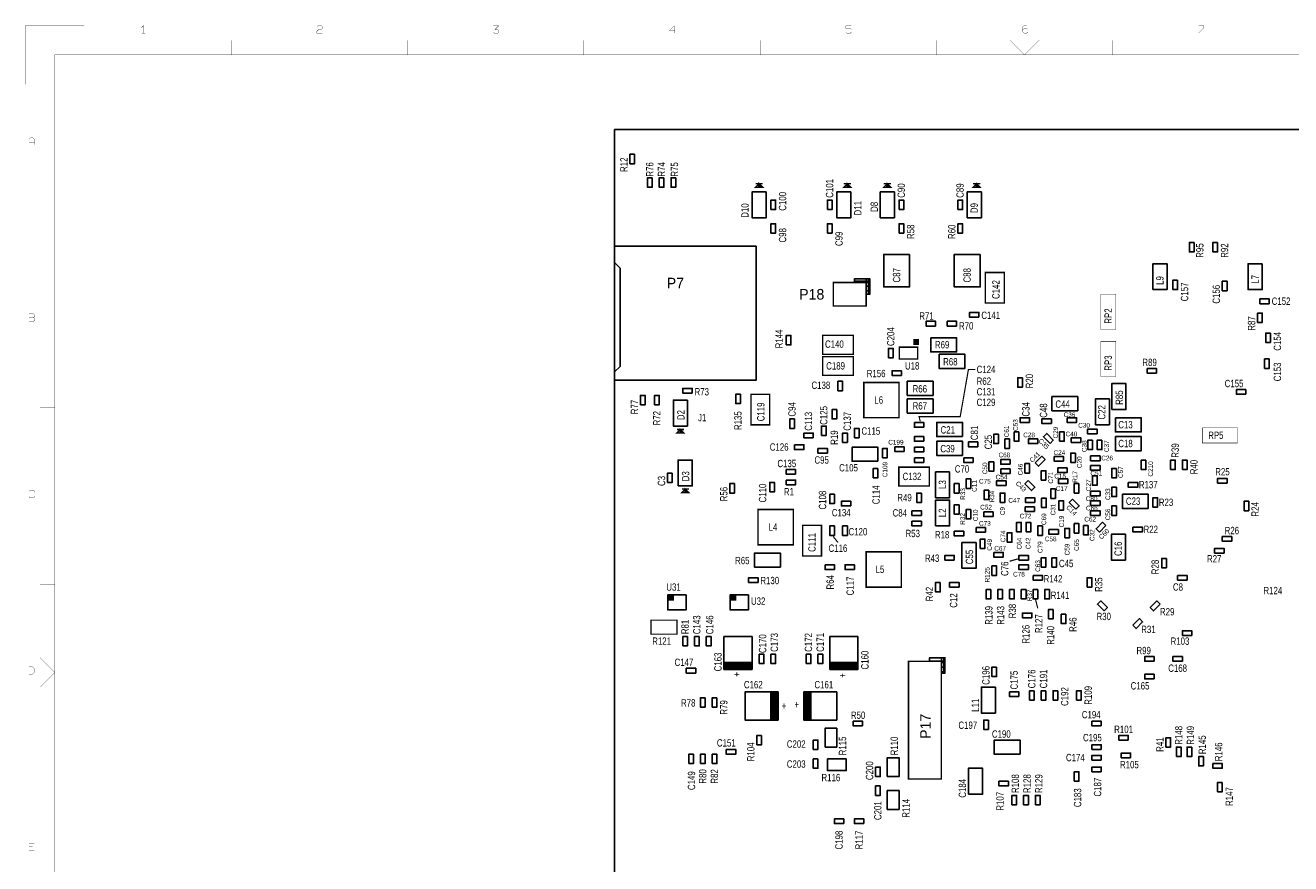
# Model space of a CAD drawing. Extents: x -10328 to 23178, y -9202 to 12802.
# Tile 2 of 3: x -10328 to 11204, y -1452 to 12802. Entities that reach past the tile are written whole.
import ezdxf

# ---------------------------------------------------------------- set-up
doc = ezdxf.new("R2010")
doc.units = 0
doc.header["$MEASUREMENT"] = 0
doc.layers.add('1', color=7, linetype='CONTINUOUS')

msp = doc.modelspace()

# ---------------------------------------------------------------- linework, layer by layer
at = {"layer": '1'}
for points, const_width in [([(-9325, 12800), (-10325, 12800), (-10325, 11800)], 5), ([(-8318, 12671), (-8318, 12795), (-8349, 12764)], 5), ([(-5365, 12779), (-5349, 12795), (-5287, 12795), (-5272, 12779), (-5272, 12748), (-5287, 12733), (-5334, 12733), (-5365, 12702), (-5365, 12671), (-5272, 12671)], 5), ([(-2365, 12686), (-2349, 12671), (-2287, 12671), (-2272, 12686), (-2272, 12717), (-2287, 12733), (-2334, 12733), (-2272, 12795), (-2365, 12795)], 5), ([(728, 12717), (635, 12717), (713, 12795), (713, 12671)], 5), ([(3728, 12795), (3635, 12795), (3635, 12748)], 5), ([(3635, 12686), (3651, 12671), (3713, 12671), (3728, 12686), (3728, 12733), (3713, 12748), (3635, 12748)], 5), ([(6713, 12795), (6666, 12795), (6635, 12764), (6635, 12702), (6666, 12671), (6713, 12671), (6728, 12686), (6728, 12733), (6713, 12748), (6666, 12748), (6635, 12717)], 5), ([(9635, 12671), (9728, 12764), (9728, 12795), (9635, 12795)], 5), ([(-8287, 12671), (-8349, 12671)], 5), ([(-6825, 12550), (-6825, 12300)], 5), ([(-3825, 12300), (-3825, 12550)], 5), ([(-825, 12550), (-825, 12300)], 5), ([(2175, 12300), (2175, 12550)], 5), ([(5175, 12550), (5175, 12300)], 5), ([(6925, 12550), (6675, 12300), (6425, 12550)], 5), ([(8175, 12300), (8175, 12550)], 5), ([(11175, 12550), (11175, 12300)], 5), ([(-9825, -8700), (-9825, 12300), (22675, 12300)], 5), ([(6600, 11030), (8600, 11030)], 16), ([(-10265, 10771), (-10265, 10864), (-10234, 10895), (-10203, 10895), (-10172, 10864), (-10172, 10771)], 5), ([(-10172, 10817), (-10265, 10817)], 5), ([(2160, 10110), (2100, 10050), (2220, 10050), (2160, 10110), (2160, 10090), (2180, 10070), (2140, 10070)], 24), ([(2100, 10110), (2220, 10110)], 24), ([(3660, 10110), (3600, 10050), (3720, 10050), (3660, 10110), (3660, 10090), (3680, 10070), (3640, 10070)], 24), ([(3600, 10110), (3720, 10110)], 24), ([(4340, 10110), (4280, 10050), (4400, 10050), (4340, 10110), (4340, 10090), (4360, 10070), (4320, 10070)], 24), ([(4280, 10110), (4400, 10110)], 24), ([(5860, 10110), (5800, 10050), (5920, 10050), (5860, 10110), (5860, 10090), (5880, 10070), (5840, 10070)], 24), ([(5800, 10110), (5920, 10110)], 24), ([(-10075, 9300), (-9825, 9300)], 5), ([(4040, 8230), (4020, 8230), (4020, 8490), (3780, 8490)], 24), ([(3780, 8430), (3780, 8490), (4040, 8490), (4040, 8230), (3980, 8230)], 24), ([(8228, 7930), (8228, 8230), (7972, 8230), (7972, 7630), (8228, 7630), (8228, 8010)], 8), ([(-10187, 7833), (-10265, 7833)], 5), ([(8228, 7130), (8228, 7430), (7972, 7430), (7972, 6830), (8228, 6830), (8228, 7210)], 8), ([(4900, 6070), (4880, 6150), (5580, 6150), (5720, 6950), (5840, 6950)], 20), ([(-9825, 6300), (-10075, 6300)], 5), ([(820, 5930), (760, 5870), (880, 5870), (820, 5930), (820, 5910), (840, 5890), (800, 5890)], 24), ([(760, 5930), (880, 5930)], 24), ([(10000, 5958), (9700, 5958), (9700, 5702), (10300, 5702), (10300, 5958), (9920, 5958)], 8), ([(-10172, 4864), (-10172, 4879), (-10187, 4895), (-10249, 4895), (-10265, 4879), (-10265, 4786), (-10249, 4771), (-10187, 4771), (-10172, 4786), (-10172, 4802)], 5), ([(904, 4918), (844, 4858), (964, 4858), (904, 4918), (904, 4898), (924, 4878), (884, 4878)], 24), ([(844, 4918), (964, 4918)], 24), ([(3500, 4010), (3420, 4110)], 20), ([(6560, 3730), (6420, 3690)], 20), ([(-10075, 3300), (-9825, 3300)], 5), ([(6860, 3050), (6900, 2890)], 20), ([(-10075, 2050), (-9825, 1800), (-10075, 1550)], 5), ([(5320, 1790), (5300, 1790), (5300, 2050), (5060, 2050)], 24), ([(5060, 1990), (5060, 2050), (5320, 2050), (5320, 1790), (5260, 1790)], 24), ([(-10075, 300), (-9825, 300)], 5), ([(-10172, -1229), (-10265, -1229), (-10265, -1105), (-10172, -1105)], 5), ([(-10265, -1167), (-10203, -1167)], 5)]:
    msp.add_lwpolyline(points, dxfattribs=dict(at, const_width=const_width))
for points in [[(13100, -2450), (-300, -2450), (-300, 6909.2), (-205.5, 7003.8), (-205.5, 8673), (-300, 8767.6), (-300, 11030), (13100, 11030)], [(40, 10610), (40, 10450), (-40, 10450), (-40, 10610)], [(340, 10210), (340, 10050), (260, 10050), (260, 10210)], [(540, 10210), (540, 10050), (460, 10050), (460, 10210)], [(740, 10210), (740, 10050), (660, 10050), (660, 10210)], [(2280, 9970), (2280, 9530), (2040, 9530), (2040, 9970)], [(3720, 9970), (3720, 9530), (3480, 9530), (3480, 9970)], [(4460, 9970), (4460, 9530), (4220, 9530), (4220, 9970)], [(5940, 9970), (5940, 9530), (5700, 9530), (5700, 9970)], [(2360, 9670), (2360, 9830), (2440, 9830), (2440, 9670)], [(3320, 9670), (3320, 9830), (3400, 9830), (3400, 9670)], [(4540, 9670), (4540, 9830), (4620, 9830), (4620, 9670)], [(5540, 9670), (5540, 9830), (5620, 9830), (5620, 9670)], [(2360, 9270), (2360, 9430), (2440, 9430), (2440, 9270)], [(3320, 9270), (3320, 9430), (3400, 9430), (3400, 9270)], [(4540, 9270), (4540, 9430), (4620, 9430), (4620, 9270)], [(5540, 9270), (5540, 9430), (5620, 9430), (5620, 9270)], [(2109.6, 9050), (2109.6, 6770), (-299.9, 6770), (-299.9, 9050)], [(9560, 9110), (9560, 8950), (9480, 8950), (9480, 9110)], [(9960, 9110), (9960, 8950), (9880, 8950), (9880, 9110)], [(4720, 8906), (4720, 8354), (4280, 8354), (4280, 8906)], [(5920, 8906), (5920, 8354), (5480, 8354), (5480, 8906)], [(8860, 8310), (8860, 8750), (9100, 8750), (9100, 8310)], [(10720, 8750), (10720, 8310), (10480, 8310), (10480, 8750)], [(3780, 8430), (3780, 8490), (4040, 8490), (4040, 8430)], [(3980, 8230), (3980, 8490), (4040, 8490), (4040, 8230)], [(9280, 8470), (9280, 8310), (9200, 8310), (9200, 8470)], [(10120, 8450), (10120, 8290), (10040, 8290), (10040, 8450)], [(10840, 8070), (10680, 8070), (10680, 8150), (10840, 8150)], [(5160, 7690), (5000, 7690), (5000, 7770), (5160, 7770)], [(5520, 7690), (5360, 7690), (5360, 7770), (5520, 7770)], [(5900, 7840), (5740, 7840), (5740, 7920), (5900, 7920)], [(10640, 7750), (10640, 7910), (10720, 7910), (10720, 7750)], [(10860, 7570), (10860, 7410), (10780, 7410), (10780, 7570)], [(2620, 7370), (2620, 7530), (2700, 7530), (2700, 7370)], [(5080, 7490), (5520, 7490), (5520, 7250), (5080, 7250)], [(4360, 7150), (4360, 7310), (4440, 7310), (4440, 7150)], [(5220, 7210), (5660, 7210), (5660, 6970), (5220, 6970)], [(10840, 7130), (10840, 6970), (10760, 6970), (10760, 7130)], [(4580, 6850), (4420, 6850), (4420, 6930), (4580, 6930)], [(8760, 6970), (8920, 6970), (8920, 6890), (8760, 6890)], [(3500, 6590), (3500, 6750), (3580, 6750), (3580, 6590)], [(4680, 6750), (5120, 6750), (5120, 6510), (4680, 6510)], [(6640, 6810), (6640, 6650), (6560, 6650), (6560, 6810)], [(8160, 6270), (8160, 6710), (8400, 6710), (8400, 6270)], [(140, 6350), (140, 6510), (220, 6510), (220, 6350)], [(380, 6350), (380, 6510), (460, 6510), (460, 6350)], [(1020, 6550), (860, 6550), (860, 6630), (1020, 6630)], [(1840, 6530), (1840, 6370), (1760, 6370), (1760, 6530)], [(7580, 6250), (7140, 6250), (7140, 6490), (7580, 6490)], [(10440, 6530), (10280, 6530), (10280, 6610), (10440, 6610)], [(940, 6430), (940, 5990), (700, 5990), (700, 6430)], [(3480, 6270), (3480, 6110), (3400, 6110), (3400, 6270)], [(4680, 6450), (5120, 6450), (5120, 6210), (4680, 6210)], [(7880, 6010), (7880, 6450), (8120, 6450), (8120, 6010)], [(2760, 6110), (2760, 5950), (2680, 5950), (2680, 6110)], [(4800, 6050), (4960, 6050), (4960, 5970), (4800, 5970)], [(5620, 5810), (5180, 5810), (5180, 6050), (5620, 6050)], [(6760, 6050), (6600, 6050), (6600, 6130), (6760, 6130)], [(7132, 6030), (6972, 6030), (6972, 6110), (7132, 6110)], [(7400, 6130), (7560, 6130), (7560, 6050), (7400, 6050)], [(8220, 6130), (8660, 6130), (8660, 5890), (8220, 5890)], [(3080, 5790), (2920, 5790), (2920, 5870), (3080, 5870)], [(3220, 5830), (3220, 5990), (3300, 5990), (3300, 5830)], [(3580, 5710), (3580, 5870), (3660, 5870), (3660, 5710)], [(3780, 5790), (3780, 5950), (3860, 5950), (3860, 5790)], [(6230, 5850), (6230, 5690), (6150, 5690), (6150, 5850)], [(6580, 5890), (6580, 5730), (6500, 5730), (6500, 5890)], [(7108.3, 5695.2), (6995.2, 5808.3), (7051.7, 5864.8), (7164.8, 5751.7)], [(7270, 5730), (7270, 5890), (7350, 5890), (7350, 5730)], [(7908, 5858), (7748, 5858), (7748, 5938), (7908, 5938)], [(2760, 5670), (2920, 5670), (2920, 5590), (2760, 5590)], [(3160, 5610), (3320, 5610), (3320, 5530), (3160, 5530)], [(4180, 5390), (3740, 5390), (3740, 5630), (4180, 5630)], [(4260, 5450), (4260, 5610), (4340, 5610), (4340, 5450)], [(4628, 5554), (4468, 5554), (4468, 5634), (4628, 5634)], [(4960, 5730), (4800, 5730), (4800, 5810), (4960, 5810)], [(4800, 5630), (4960, 5630), (4960, 5550), (4800, 5550)], [(5620, 5490), (5180, 5490), (5180, 5730), (5620, 5730)], [(5720, 5718), (5880, 5718), (5880, 5638), (5720, 5638)], [(6420, 5770), (6420, 5610), (6340, 5610), (6340, 5770)], [(6740, 5770), (6900, 5770), (6900, 5690), (6740, 5690)], [(7630, 5710), (7470, 5710), (7470, 5790), (7630, 5790)], [(7832, 5750), (7832, 5590), (7752, 5590), (7752, 5750)], [(7992, 5750), (7992, 5590), (7912, 5590), (7912, 5750)], [(8220, 5810), (8660, 5810), (8660, 5570), (8220, 5570)], [(780, 4970), (780, 5410), (1020, 5410), (1020, 4970)], [(4800, 5450), (4960, 5450), (4960, 5370), (4800, 5370)], [(5640, 5450), (5800, 5450), (5800, 5370), (5640, 5370)], [(6430, 5340), (6270, 5340), (6270, 5420), (6430, 5420)], [(6855.2, 5361.7), (6968.3, 5474.8), (7024.8, 5418.3), (6911.7, 5305.2)], [(7340, 5390), (7180, 5390), (7180, 5470), (7340, 5470)], [(7540, 5530), (7540, 5370), (7460, 5370), (7460, 5530)], [(7800, 5480), (7960, 5480), (7960, 5400), (7800, 5400)], [(8740, 5410), (8740, 5250), (8660, 5250), (8660, 5410)], [(9160, 5250), (9160, 5410), (9240, 5410), (9240, 5250)], [(9360, 5250), (9360, 5410), (9440, 5410), (9440, 5250)], [(680, 5190), (680, 5030), (600, 5030), (600, 5190)], [(2780, 5170), (2620, 5170), (2620, 5250), (2780, 5250)], [(4180, 5270), (4180, 5110), (4100, 5110), (4100, 5270)], [(5400, 5210), (5400, 4770), (5160, 4770), (5160, 5210)], [(6070, 5220), (6070, 5380), (6150, 5380), (6150, 5220)], [(6270, 5260), (6430, 5260), (6430, 5180), (6270, 5180)], [(6760, 5350), (6760, 5190), (6680, 5190), (6680, 5350)], [(6960, 5070), (6960, 5230), (7040, 5230), (7040, 5070)], [(7240, 5278), (7400, 5278), (7400, 5198), (7240, 5198)], [(7800, 5320), (7960, 5320), (7960, 5240), (7800, 5240)], [(8240, 5270), (8240, 5110), (8160, 5110), (8160, 5270)], [(1740, 5010), (1740, 4850), (1660, 4850), (1660, 5010)], [(2340, 4870), (2340, 5030), (2420, 5030), (2420, 4870)], [(2620, 5070), (2780, 5070), (2780, 4990), (2620, 4990)], [(5480, 4850), (5480, 5010), (5560, 5010), (5560, 4850)], [(5680, 4930), (5680, 5090), (5760, 5090), (5760, 4930)], [(6360, 4980), (6200, 4980), (6200, 5060), (6360, 5060)], [(6737.7, 5060.8), (6850.8, 4947.7), (6794.3, 4891.2), (6681.2, 5004.3)], [(7250, 5090), (7410, 5090), (7410, 5010), (7250, 5010)], [(7600, 5010), (7600, 4850), (7520, 4850), (7520, 5010)], [(7910, 5142), (7910, 4982), (7830, 4982), (7830, 5142)], [(8440, 5030), (8600, 5030), (8600, 4950), (8440, 4950)], [(10120, 5020), (9960, 5020), (9960, 5100), (10120, 5100)], [(3440, 4830), (3440, 4670), (3360, 4670), (3360, 4830)], [(4920, 4850), (4920, 4690), (4840, 4690), (4840, 4850)], [(6070, 4900), (6070, 4740), (5990, 4740), (5990, 4900)], [(6260, 4690), (6260, 4850), (6340, 4850), (6340, 4690)], [(6690, 4770), (6850, 4770), (6850, 4690), (6690, 4690)], [(6964, 4602), (6964, 4762), (7044, 4762), (7044, 4602)], [(7200, 4920), (7200, 4760), (7120, 4760), (7120, 4920)], [(7548.3, 4575.2), (7435.2, 4688.3), (7491.7, 4744.8), (7604.8, 4631.7)], [(7800, 4882), (7960, 4882), (7960, 4802), (7800, 4802)], [(8240, 4950), (8240, 4790), (8160, 4790), (8160, 4950)], [(8340, 4830), (8780, 4830), (8780, 4590), (8340, 4590)], [(8860, 4610), (8860, 4770), (8940, 4770), (8940, 4610)], [(3720, 4630), (3560, 4630), (3560, 4710), (3720, 4710)], [(4760, 4550), (4920, 4550), (4920, 4470), (4760, 4470)], [(5160, 4290), (5160, 4730), (5400, 4730), (5400, 4290)], [(5560, 4650), (5560, 4490), (5480, 4490), (5480, 4650)], [(5760, 4570), (5760, 4410), (5680, 4410), (5680, 4570)], [(5980, 4530), (6140, 4530), (6140, 4450), (5980, 4450)], [(6684, 4618), (6844, 4618), (6844, 4538), (6684, 4538)], [(7260, 4560), (7260, 4720), (7340, 4720), (7340, 4560)], [(7960, 4640), (7800, 4640), (7800, 4720), (7960, 4720)], [(7960, 4470), (7800, 4470), (7800, 4550), (7960, 4550)], [(8240, 4630), (8240, 4470), (8160, 4470), (8160, 4630)], [(10490, 4710), (10490, 4550), (10410, 4550), (10410, 4710)], [(4760, 4370), (4920, 4370), (4920, 4290), (4760, 4290)], [(6540, 4190), (6540, 4350), (6620, 4350), (6620, 4190)], [(6700, 4190), (6700, 4350), (6780, 4350), (6780, 4190)], [(7520, 4170), (7520, 4330), (7600, 4330), (7600, 4170)], [(8060.8, 4298.3), (7947.7, 4185.2), (7891.2, 4241.7), (8004.3, 4354.8)], [(3440, 4290), (3440, 4130), (3360, 4130), (3360, 4290)], [(3660, 4290), (3660, 4130), (3580, 4130), (3580, 4290)], [(5480, 4200), (5640, 4200), (5640, 4120), (5480, 4120)], [(5850, 4264), (6010, 4264), (6010, 4184), (5850, 4184)], [(6380, 4014), (6380, 4174), (6460, 4174), (6460, 4014)], [(6980, 4290), (6980, 4130), (6900, 4130), (6900, 4290)], [(7090, 4230), (7250, 4230), (7250, 4150), (7090, 4150)], [(7360, 4090), (7360, 4250), (7440, 4250), (7440, 4090)], [(7760, 4298), (7760, 4138), (7680, 4138), (7680, 4298)], [(8392, 4150), (8392, 3710), (8152, 3710), (8152, 4150)], [(8520, 4270), (8680, 4270), (8680, 4190), (8520, 4190)], [(10040, 4110), (10200, 4110), (10200, 4030), (10040, 4030)], [(5850, 4010), (5850, 3570), (5610, 3570), (5610, 4010)], [(5920, 3908), (5920, 4068), (6000, 4068), (6000, 3908)], [(10070, 3830), (9910, 3830), (9910, 3910), (10070, 3910)], [(2520, 3590), (2080, 3590), (2080, 3830), (2520, 3830)], [(5480, 3710), (5320, 3710), (5320, 3790), (5480, 3790)], [(6152, 3842), (6312, 3842), (6312, 3762), (6152, 3762)], [(6740, 3710), (6580, 3710), (6580, 3790), (6740, 3790)], [(6960, 3590), (6960, 3750), (7040, 3750), (7040, 3590)], [(7140, 3590), (7140, 3750), (7220, 3750), (7220, 3590)], [(9090, 3740), (9090, 3580), (9010, 3580), (9010, 3740)], [(3280, 3630), (3440, 3630), (3440, 3550), (3280, 3550)], [(3780, 3550), (3620, 3550), (3620, 3630), (3780, 3630)], [(6120, 3450), (6120, 3610), (6200, 3610), (6200, 3450)], [(6740, 3550), (6580, 3550), (6580, 3630), (6740, 3630)], [(6820, 3450), (6980, 3450), (6980, 3370), (6820, 3370)], [(9280, 3450), (9440, 3450), (9440, 3370), (9280, 3370)], [(2140, 3330), (1980, 3330), (1980, 3410), (2140, 3410)], [(5240, 3330), (5240, 3170), (5160, 3170), (5160, 3330)], [(5560, 3250), (5400, 3250), (5400, 3330), (5560, 3330)], [(7740, 3250), (7740, 3410), (7820, 3410), (7820, 3250)], [(916, 3118), (916, 2862), (604, 2862), (604, 3118)], [(1976, 3118), (1976, 2862), (1664, 2862), (1664, 3118)], [(6100, 3210), (6100, 3050), (6020, 3050), (6020, 3210)], [(6300, 3210), (6300, 3050), (6220, 3050), (6220, 3210)], [(6500, 3210), (6500, 3050), (6420, 3050), (6420, 3210)], [(6700, 3210), (6700, 3050), (6620, 3050), (6620, 3210)], [(6900, 3210), (6900, 3050), (6820, 3050), (6820, 3210)], [(7100, 3210), (7100, 3050), (7020, 3050), (7020, 3210)], [(8028.3, 2845.2), (7915.2, 2958.3), (7971.7, 3014.8), (8084.8, 2901.7)], [(8984.8, 2958.3), (8871.7, 2845.2), (8815.2, 2901.7), (8928.3, 3014.8)], [(6800, 2730), (6640, 2730), (6640, 2810), (6800, 2810)], [(7080, 2710), (7080, 2870), (7160, 2870), (7160, 2710)], [(7380, 2790), (7380, 2630), (7300, 2630), (7300, 2790)], [(8515.2, 2601.7), (8628.3, 2714.8), (8684.8, 2658.3), (8571.7, 2545.2)], [(860, 2250), (860, 2410), (940, 2410), (940, 2250)], [(1140, 2410), (1140, 2250), (1060, 2250), (1060, 2410)], [(1260, 2250), (1260, 2410), (1340, 2410), (1340, 2250)], [(1560, 1850), (1560, 2410), (2040, 2410), (2040, 1850)], [(3360, 1850), (3360, 2410), (3840, 2410), (3840, 1850)], [(9520, 2430), (9360, 2430), (9360, 2510), (9520, 2510)], [(2160, 1950), (2160, 2110), (2240, 2110), (2240, 1950)], [(2360, 1950), (2360, 2110), (2440, 2110), (2440, 1950)], [(2960, 1950), (2960, 2110), (3040, 2110), (3040, 1950)], [(3160, 1950), (3160, 2110), (3240, 2110), (3240, 1950)], [(5060, 1990), (5060, 2050), (5320, 2050), (5320, 1990)], [(5260, 1790), (5260, 2050), (5320, 2050), (5320, 1790)], [(8880, 1990), (8720, 1990), (8720, 2070), (8880, 2070)], [(9200, 2070), (9360, 2070), (9360, 1990), (9200, 1990)], [(1080, 1790), (920, 1790), (920, 1870), (1080, 1870)], [(6200, 1890), (6200, 1730), (6120, 1730), (6120, 1890)], [(8880, 1690), (8720, 1690), (8720, 1770), (8880, 1770)], [(6180, 1550), (6180, 1110), (5940, 1110), (5940, 1550)], [(1240, 1370), (1240, 1210), (1160, 1210), (1160, 1370)], [(1440, 1370), (1440, 1210), (1360, 1210), (1360, 1370)], [(2480, 990), (1920, 990), (1920, 1470), (2480, 1470)], [(2920, 1470), (3480, 1470), (3480, 990), (2920, 990)], [(6580, 1390), (6420, 1390), (6420, 1470), (6580, 1470)], [(6840, 1490), (6840, 1330), (6760, 1330), (6760, 1490)], [(7040, 1490), (7040, 1330), (6960, 1330), (6960, 1490)], [(7240, 1490), (7240, 1330), (7160, 1330), (7160, 1490)], [(7560, 1330), (7560, 1490), (7640, 1490), (7640, 1330)], [(3920, 890), (3760, 890), (3760, 970), (3920, 970)], [(6060, 990), (6060, 830), (5980, 830), (5980, 990)], [(7980, 890), (7820, 890), (7820, 970), (7980, 970)], [(2200, 730), (2200, 570), (2120, 570), (2120, 730)], [(3080, 490), (3080, 650), (3160, 650), (3160, 490)], [(3280, 530), (3280, 850), (3480, 850), (3480, 530)], [(6600, 410), (6160, 410), (6160, 650), (6600, 650)], [(8440, 650), (8280, 650), (8280, 730), (8440, 730)], [(9080, 530), (9080, 690), (9160, 690), (9160, 530)], [(1600, 490), (1760, 490), (1760, 410), (1600, 410)], [(7980, 490), (7820, 490), (7820, 570), (7980, 570)], [(9260, 370), (9260, 530), (9340, 530), (9340, 370)], [(9520, 530), (9520, 370), (9440, 370), (9440, 530)], [(960, 250), (960, 410), (1040, 410), (1040, 250)], [(1160, 250), (1160, 410), (1240, 410), (1240, 250)], [(1360, 250), (1360, 410), (1440, 410), (1440, 250)], [(3160, 330), (3160, 170), (3080, 170), (3080, 330)], [(3320, 330), (3640, 330), (3640, 130), (3320, 130)], [(4340, 30), (4340, 350), (4540, 350), (4540, 30)], [(7980, 310), (7820, 310), (7820, 390), (7980, 390)], [(8480, 350), (8320, 350), (8320, 430), (8480, 430)], [(9720, 370), (9720, 210), (9640, 210), (9640, 370)], [(9880, 250), (10040, 250), (10040, 170), (9880, 170)], [(4140, 30), (4140, 190), (4220, 190), (4220, 30)], [(5720, -270), (5720, 170), (5960, 170), (5960, -270)], [(7520, -50), (7520, 110), (7600, 110), (7600, -50)], [(7980, 110), (7820, 110), (7820, 190), (7980, 190)], [(4220, -130), (4220, -290), (4140, -290), (4140, -130)], [(4540, -210), (4540, -530), (4340, -530), (4340, -210)], [(6240, -50), (6400, -50), (6400, -130), (6240, -130)], [(10040, -70), (10040, -230), (9960, -230), (9960, -70)], [(6460, -450), (6460, -290), (6540, -290), (6540, -450)], [(6660, -450), (6660, -290), (6740, -290), (6740, -450)], [(6860, -450), (6860, -290), (6940, -290), (6940, -450)], [(3600, -770), (3440, -770), (3440, -690), (3600, -690)], [(3940, -770), (3780, -770), (3780, -690), (3940, -690)]]:
    msp.add_lwpolyline(points, close=True, dxfattribs=at)
for points in [[(-300, 9101.4), (-300, 8767.6), (-205.5, 8673), (-205.5, 7003.8), (-300, 6909.2), (-300, 6721.4)], [(4040, 8450), (3780, 8450)], [(4040, 8450), (3980, 8450)], [(4040, 8370), (3980, 8370)], [(4040, 8290), (3980, 8290)], [(1560, 1870), (2040, 1870), (2040, 1890), (1560, 1890), (1560, 1910), (2040, 1910), (2040, 1930), (1560, 1930), (1560, 1950), (2040, 1950), (2040, 1970), (1560, 1970)], [(3360, 1870), (3840, 1870), (3840, 1890), (3360, 1890), (3360, 1910), (3840, 1910), (3840, 1930), (3360, 1930), (3360, 1950), (3840, 1950), (3840, 1970), (3360, 1970)], [(5320, 2050), (5060, 2050)], [(5320, 2050), (5260, 2050)], [(5320, 1970), (5260, 1970)], [(5320, 1890), (5260, 1890)], [(5320, 1810), (5260, 1810)], [(2460, 990), (2460, 1470), (2440, 1470), (2440, 990), (2420, 990), (2420, 1470), (2400, 1470), (2400, 990), (2380, 990), (2380, 1470), (2360, 1470), (2360, 990)], [(2940, 1470), (2940, 990), (2960, 990), (2960, 1470), (2980, 1470), (2980, 990), (3000, 990), (3000, 1470), (3020, 1470), (3020, 990), (3040, 990), (3040, 1470)], [(-300, 1110), (-300, -1090)]]:
    msp.add_lwpolyline(points, dxfattribs=at)
for points, const_width in [([(3980, 8430), (3980, 8030), (3420, 8030), (3420, 8430)], 24), ([(6010, 8080), (6010, 8600), (6330, 8600), (6330, 8080)], 24), ([(-10265, 7771), (-10187, 7771), (-10172, 7786), (-10172, 7817), (-10187, 7833), (-10172, 7848), (-10172, 7879), (-10187, 7895), (-10265, 7895), (-10265, 7833)], 5), ([(3760, 7210), (3240, 7210), (3240, 7530), (3760, 7530)], 24), ([(4856, 7330.8), (4544, 7330.8), (4544, 7129.2), (4856, 7129.2)], 24), ([(3760, 6850), (3240, 6850), (3240, 7170), (3760, 7170)], 24), ([(3940, 6730), (3940, 6130), (4540, 6130), (4540, 6730)], 24), ([(2020, 6010), (2020, 6530), (2340, 6530), (2340, 6010)], 24), ([(4536, 5290), (5056, 5290), (5056, 4970), (4536, 4970)], 24), ([(2740, 4570), (2140, 4570), (2140, 3970), (2740, 3970)], 24), ([(3220, 4300), (3220, 3780), (2900, 3780), (2900, 4300)], 24), ([(3980, 3850), (3980, 3250), (4580, 3250), (4580, 3850)], 24), ([(320, 2690), (760, 2690), (760, 2450), (320, 2450)], 20), ([(5260, 1990), (5260, -10), (4700, -10), (4700, 1990)], 24), ([(-10265, 1771), (-10203, 1771), (-10172, 1802), (-10172, 1864), (-10203, 1895), (-10265, 1895)], 5)]:
    msp.add_lwpolyline(points, close=True, dxfattribs=dict(at, const_width=const_width))
for points in [[(4780, 7370), (4880, 7370), (4780, 7470), (4880, 7470)], [(610.4, 3018), (710.4, 3018), (610.4, 3118), (710.4, 3118)], [(1670.4, 3018), (1770.4, 3018), (1670.4, 3118), (1770.4, 3118)]]:
    msp.add_solid(points, dxfattribs=at)

# ---------------------------------------------------------------- texts
for s, height, rotation, width, p in [('R12', 125, 90, 0.8, (-80, 10310)), ('R76', 125, 90, 0.8, (360, 10230)), ('R74', 125, 90, 0.8, (560, 10230)), ('R75', 125, 90, 0.8, (780, 10230)), ('C101', 125, 90, 0.8, (3420, 9870)), ('C100', 125, 90, 0.8, (2620, 9650)), ('C90', 125, 90, 0.8, (4640, 9870)), ('C89', 125, 90, 0.8, (5640, 9870)), ('D10', 125, 90, 0.8, (1980, 9530)), ('D11', 125, 90, 0.8, (3900, 9570)), ('D8', 125, 90, 0.8, (4180, 9630)), ('D9', 125, 90, 0.8, (5880, 9610)), ('C98', 125, 90, 0.8, (2620, 9110)), ('C99', 125, 90, 0.8, (3580, 9050)), ('R58', 125, 90, 0.8, (4800, 9170)), ('R60', 125, 90, 0.8, (5500, 9170)), ('R95', 125, 90, 0.8, (9720, 8850)), ('R92', 125, 90, 0.8, (10140, 8850)), ('C87', 125, 90, 0.8, (4560, 8430)), ('C88', 125, 90, 0.8, (5760, 8430)), ('C142', 125, 90, 0.8, (6250, 8150)), ('L9', 125, 90, 0.8, (9040, 8390)), ('C157', 125, 90, 0.8, (9460, 8110)), ('L7', 125, 90, 0.8, (10660, 8410)), ('C156', 125, 90, 0.8, (10000, 8070)), ('RP2', 125, 90, 0.8, (8160, 7730)), ('R87', 125, 90, 0.8, (10600, 7610)), ('R144', 125, 90, 0.8, (2560, 7310)), ('C204', 125, 90, 0.8, (4460, 7350)), ('C154', 125, 90, 0.8, (11040, 7270)), ('RP3', 125, 90, 0.8, (8160, 6930)), ('C153', 125, 90, 0.8, (11040, 6750)), ('R20', 125, 90, 0.8, (6820, 6630)), ('R85', 125, 90, 0.8, (8350, 6350)), ('R77', 125, 90, 0.8, (100, 6190)), ('D2', 125, 90, 0.8, (890, 6090)), ('C119', 125, 90, 0.8, (2250, 6070)), ('C94', 125, 90, 0.8, (2780, 6150)), ('C125', 125, 90, 0.8, (3320, 6010)), ('C34', 125, 90, 0.8, (6760, 6150)), ('C48', 125, 90, 0.8, (7060, 6130)), ('C22', 125, 90, 0.8, (8050, 6100)), ('R72', 125, 90, 0.8, (480, 6000)), ('R135', 125, 90, 0.8, (1860, 5920)), ('C113', 125, 90, 0.8, (3060, 5910)), ('C137', 125, 90, 0.8, (3720, 5910)), ('C53', 80, 90, 0.9375, (6560, 5906)), ('R19', 125, 90, 0.8, (3500, 5670)), ('C81', 125, 90, 0.8, (5884, 5750)), ('C25', 125, 90, 0.8, (6120, 5594)), ('C61', 80, 90, 0.9375, (6408, 5798)), ('C29', 80, 90, 0.9375, (7244, 5778)), ('C35', 80, 315, 0.9375, (6904, 5730)), ('C38', 80, 90, 0.9375, (7732, 5546)), ('C37', 80, 90, 0.9375, (8112, 5546)), ('R39', 125, 90, 0.8, (9300, 5450)), ('C41', 80, 45, 0.9375, (6808, 5362)), ('C20', 80, 90, 0.9375, (7648, 5274)), ('R40', 125, 90, 0.8, (9620, 5170)), ('D3', 125, 90, 0.8, (970, 5050)), ('C109', 80, 90, 0.9375, (4340, 5120)), ('C50', 80, 90, 0.9375, (6040, 5170)), ('C46', 80, 90, 0.9375, (6644, 5150)), ('C71', 80, 90, 0.9375, (7160, 5010)), ('R17', 80, 90, 0.9375, (7572, 5026)), ('C57', 80, 90, 0.9375, (8348, 5106)), ('C210', 80, 90, 0.9375, (8860, 5130)), ('C3', 125, 90, 0.8, (560, 4970)), ('C110', 125, 90, 0.8, (2280, 4690)), ('C114', 125, 90, 0.8, (4210, 4660)), ('L3', 125, 90, 0.8, (5340, 4920)), ('C11', 80, 90, 0.9375, (5860, 4870)), ('C43', 80, 315, 0.9375, (6516, 5006)), ('C27', 80, 90, 0.9375, (7804, 4882)), ('R56', 125, 90, 0.8, (1620, 4710)), ('C108', 125, 90, 0.8, (3300, 4570)), ('R33', 80, 90, 0.9375, (5664, 4734)), ('R34', 80, 90, 0.9375, (6160, 4690)), ('C33', 80, 90, 0.9375, (8132, 4730)), ('L2', 125, 90, 0.8, (5340, 4440)), ('C10', 80, 90, 0.9375, (5880, 4370)), ('C9', 80, 90, 0.9375, (6340, 4474)), ('C31', 80, 90, 0.9375, (7200, 4470)), ('C14', 80, 315, 0.9375, (7376, 4598)), ('C56', 80, 90, 0.9375, (8132, 4386)), ('R24', 125, 90, 0.8, (10660, 4450)), ('R32', 80, 90, 0.9375, (5660, 4310)), ('C69', 80, 90, 0.9375, (7044, 4306)), ('C19', 80, 90, 0.9375, (7344, 4266)), ('C111', 125, 90, 0.8, (3120, 3850)), ('C74', 80, 90, 0.9375, (6348, 4014)), ('C32', 80, 90, 0.9375, (7864, 4034)), ('C60', 80, 45, 0.9375, (7984, 4054)), ('C49', 80, 90, 0.9375, (6120, 3870)), ('C64', 80, 90, 0.9375, (6624, 3890)), ('C42', 80, 90, 0.9375, (6776, 3894)), ('C79', 80, 90, 0.9375, (6980, 3830)), ('C59', 80, 90, 0.9375, (7440, 3790)), ('C65', 80, 90, 0.9375, (7600, 3866)), ('C16', 125, 90, 0.8, (8330, 3780)), ('C55', 125, 90, 0.8, (5800, 3640)), ('C76', 125, 90, 0.8, (6400, 3440)), ('C63', 80, 90, 0.9375, (6940, 3510)), ('R28', 125, 90, 0.8, (8960, 3470)), ('R125', 80, 90, 0.9375, (6080, 3330)), ('R64', 125, 90, 0.8, (3430, 3210)), ('C117', 125, 90, 0.8, (3770, 3110)), ('R42', 125, 90, 0.8, (5120, 3010)), ('R35', 125, 90, 0.8, (8000, 3170)), ('C12', 125, 90, 0.8, (5530, 2900)), ('R37', 80, 90, 0.9375, (6800, 3010)), ('R139', 125, 90, 0.8, (6130, 2610)), ('R143', 125, 90, 0.8, (6330, 2610)), ('R38', 125, 90, 0.8, (6530, 2720)), ('R81', 125, 90, 0.8, (960, 2450)), ('C143', 125, 90, 0.8, (1160, 2450)), ('C146', 125, 90, 0.8, (1380, 2450)), ('R126', 125, 90, 0.8, (6760, 2290)), ('R127', 125, 90, 0.8, (6980, 2470)), ('R46', 125, 90, 0.8, (7560, 2490)), ('C170', 125, 90, 0.8, (2280, 2130)), ('C173', 125, 90, 0.8, (2480, 2150)), ('C172', 125, 90, 0.8, (3060, 2150)), ('C171', 125, 90, 0.8, (3260, 2150)), ('R140', 125, 90, 0.8, (7180, 2270)), ('C160', 125, 90, 0.8, (4020, 1850)), ('C163', 125, 90, 0.8, (1520, 1818)), ('+', 125, 90, 0.8, (1840, 1730)), ('+', 125, 90, 0.8, (3640, 1710)), ('C196', 125, 90, 0.8, (6080, 1590)), ('C175', 125, 90, 0.8, (6560, 1510)), ('C176', 125, 90, 0.8, (6860, 1530)), ('C191', 125, 90, 0.8, (7060, 1530)), ('C192', 125, 90, 0.8, (7420, 1230)), ('R109', 125, 90, 0.8, (7820, 1250)), ('R79', 125, 90, 0.8, (1620, 1082)), ('L11', 125, 90, 0.8, (5900, 1130)), ('+', 125, 180, 0.8, (2620, 1290)), ('R148', 125, 90, 0.8, (9360, 570)), ('R149', 125, 90, 0.8, (9560, 570)), ('R115', 125, 90, 0.8, (3640, 390)), ('R110', 125, 90, 0.8, (4520, 390)), ('R41', 125, 90, 0.8, (9040, 450)), ('R145', 125, 90, 0.8, (9760, 410)), ('R104', 125, 90, 0.8, (2080, 290)), ('R146', 125, 90, 0.8, (10040, 290)), ('C200', 125, 90, 0.8, (4100, -30)), ('C149', 125, 90, 0.8, (1070, -200)), ('R80', 125, 90, 0.8, (1260, -90)), ('R82', 125, 90, 0.8, (1460, -90)), ('R108', 125, 90, 0.8, (6580, -250)), ('R128', 125, 90, 0.8, (6780, -250)), ('R129', 125, 90, 0.8, (6980, -250)), ('C184', 125, 90, 0.8, (5680, -330)), ('C183', 125, 90, 0.8, (7640, -490)), ('C187', 125, 90, 0.8, (7980, -310)), ('R147', 125, 90, 0.8, (10220, -470)), ('C201', 125, 90, 0.8, (4240, -710)), ('R114', 125, 90, 0.8, (4720, -670)), ('R107', 125, 90, 0.8, (6320, -550)), ('C198', 125, 90, 0.8, (3580, -1210)), ('R117', 125, 90, 0.8, (3920, -1210))]:
    msp.add_text(s, height=height, rotation=rotation, dxfattribs=dict(at, width=width)).set_placement(p)
for s, p in [('P7', (586.2, 8330)), ('P18', (2840, 8140))]:
    msp.add_text(s, height=180, dxfattribs=at).set_placement(p)
for s, height, width, p in [('C152', 125, 0.8, (10880, 8050)), ('R71', 125, 0.8, (4884, 7798)), ('R70', 125, 0.8, (5560, 7630)), ('C141', 125, 0.8, (5940, 7810)), ('C140', 125, 0.8, (3280, 7320)), ('R69', 125, 0.8, (5150, 7310)), ('R68', 125, 0.8, (5290, 7020)), ('R89', 125, 0.8, (8680, 7010)), ('C189', 125, 0.8, (3300, 6950)), ('R156', 125, 0.8, (3990, 6820)), ('U18', 125, 0.8, (4640, 6950)), ('C124', 125, 0.8, (5860, 6890)), ('C138', 125, 0.8, (3050, 6620)), ('R66', 125, 0.8, (4770, 6560)), ('R62', 125, 0.8, (5860, 6690)), ('C155', 125, 0.8, (10080, 6650)), ('R73', 125, 0.8, (1060, 6510)), ('L6', 125, 0.8, (4120, 6370)), ('C131', 125, 0.8, (5860, 6510)), ('R67', 125, 0.8, (4770, 6270)), ('C129', 125, 0.8, (5860, 6330)), ('C44', 125, 0.8, (7200, 6300)), ('J1', 125, 0.8, (1120, 6070)), ('C36', 80, 0.9375, (7340, 6142)), ('C30', 80, 0.9375, (7588, 5962)), ('C13', 125, 0.8, (8270, 5950)), ('C115', 125, 0.8, (3900, 5842)), ('C21', 125, 0.8, (5246, 5862)), ('C28', 80, 0.9375, (6652, 5798)), ('C40', 80, 0.9375, (7372, 5814)), ('RP5', 125, 0.8, (9800, 5770)), ('C126', 125, 0.8, (2340, 5570)), ('C199', 80, 0.9375, (4356, 5674)), ('C39', 125, 0.8, (5242, 5542)), ('C18', 125, 0.8, (8270, 5630)), ('C135', 125, 0.8, (2470, 5290)), ('C95', 125, 0.8, (3100, 5350)), ('C68', 80, 0.9375, (6232, 5458)), ('C24', 80, 0.9375, (7168, 5498)), ('C26', 80, 0.9375, (7980, 5406)), ('C105', 125, 0.8, (3520, 5218)), ('C132', 125, 0.8, (4600, 5070)), ('C70', 125, 0.8, (5488, 5198)), ('C15', 80, 0.9375, (7180, 5098)), ('C51', 80, 0.9375, (7796, 5146)), ('R25', 125, 0.8, (9920, 5150)), ('C75', 80, 0.9375, (5900, 5010)), ('C54', 80, 0.9375, (6184, 5082)), ('C17', 80, 0.9375, (7208, 4886)), ('R137', 125, 0.8, (8620, 4930)), ('R1', 125, 0.8, (2580, 4810)), ('R49', 125, 0.8, (4510, 4710)), ('C47', 80, 0.9375, (6400, 4686)), ('C80', 80, 0.9375, (7716, 4714)), ('C23', 125, 0.8, (8400, 4650)), ('R23', 125, 0.8, (8960, 4630)), ('C134', 125, 0.8, (3396, 4454)), ('C84', 125, 0.8, (4430, 4450)), ('C52', 80, 0.9375, (5920, 4570)), ('C66', 80, 0.9375, (7720, 4554)), ('L4', 125, 0.8, (2320, 4210)), ('C73', 80, 0.9375, (5900, 4294)), ('C72', 80, 0.9375, (6592, 4418)), ('C62', 80, 0.9375, (7692, 4366)), ('C120', 125, 0.8, (3680, 4130)), ('R53', 125, 0.8, (4650, 4100)), ('R18', 125, 0.8, (5150, 4080)), ('C58', 80, 0.9375, (7020, 4030)), ('R22', 125, 0.8, (8700, 4170)), ('R26', 125, 0.8, (10080, 4150)), ('C116', 125, 0.8, (3340, 3850)), ('C67', 80, 0.9375, (6160, 3870)), ('R65', 125, 0.8, (1750, 3640)), ('R43', 125, 0.8, (4980, 3680)), ('C45', 125, 0.8, (7260, 3590)), ('R27', 125, 0.8, (9780, 3670)), ('L5', 125, 0.8, (4140, 3490)), ('C78', 80, 0.9375, (6480, 3430)), ('R142', 125, 0.8, (7000, 3330)), ('U31', 125, 0.8, (580, 3190)), ('R130', 125, 0.8, (2180, 3300)), ('C8', 125, 0.8, (9200, 3190)), ('R124', 125, 0.8, (10740, 3130)), ('U32', 125, 0.8, (2020, 2950)), ('R141', 125, 0.8, (7120, 3050)), ('R30', 125, 0.8, (7900, 2690)), ('R29', 125, 0.8, (8980, 2770)), ('R31', 125, 0.8, (8660, 2470)), ('R121', 125, 0.8, (340, 2270)), ('R103', 125, 0.8, (9160, 2270)), ('R99', 125, 0.8, (8580, 2110)), ('C147', 125, 0.8, (720, 1910)), ('C168', 125, 0.8, (9120, 1810)), ('C162', 125, 0.8, (1900, 1530)), ('C161', 125, 0.8, (3100, 1530)), ('C165', 125, 0.8, (8480, 1510)), ('R78', 125, 0.8, (830, 1220)), ('+', 125, 0.8, (2760, 1190)), ('R50', 125, 0.8, (3720, 1010)), ('C194', 125, 0.8, (7650, 1020)), ('C197', 125, 0.8, (5550, 840)), ('R101', 125, 0.8, (8200, 770)), ('C151', 125, 0.8, (1440, 540)), ('C202', 125, 0.8, (2630, 520)), ('C190', 125, 0.8, (6120, 690)), ('C195', 125, 0.8, (7670, 630)), ('C203', 125, 0.8, (2630, 180)), ('C174', 125, 0.8, (7380, 290)), ('R105', 125, 0.8, (8300, 170)), ('R116', 125, 0.8, (3220, -50))]:
    msp.add_text(s, height=height, dxfattribs=dict(at, width=width)).set_placement(p)
msp.add_text('P17', height=180, rotation=90, dxfattribs=at).set_placement((5080, 670))

doc.saveas('drawing.dxf')
